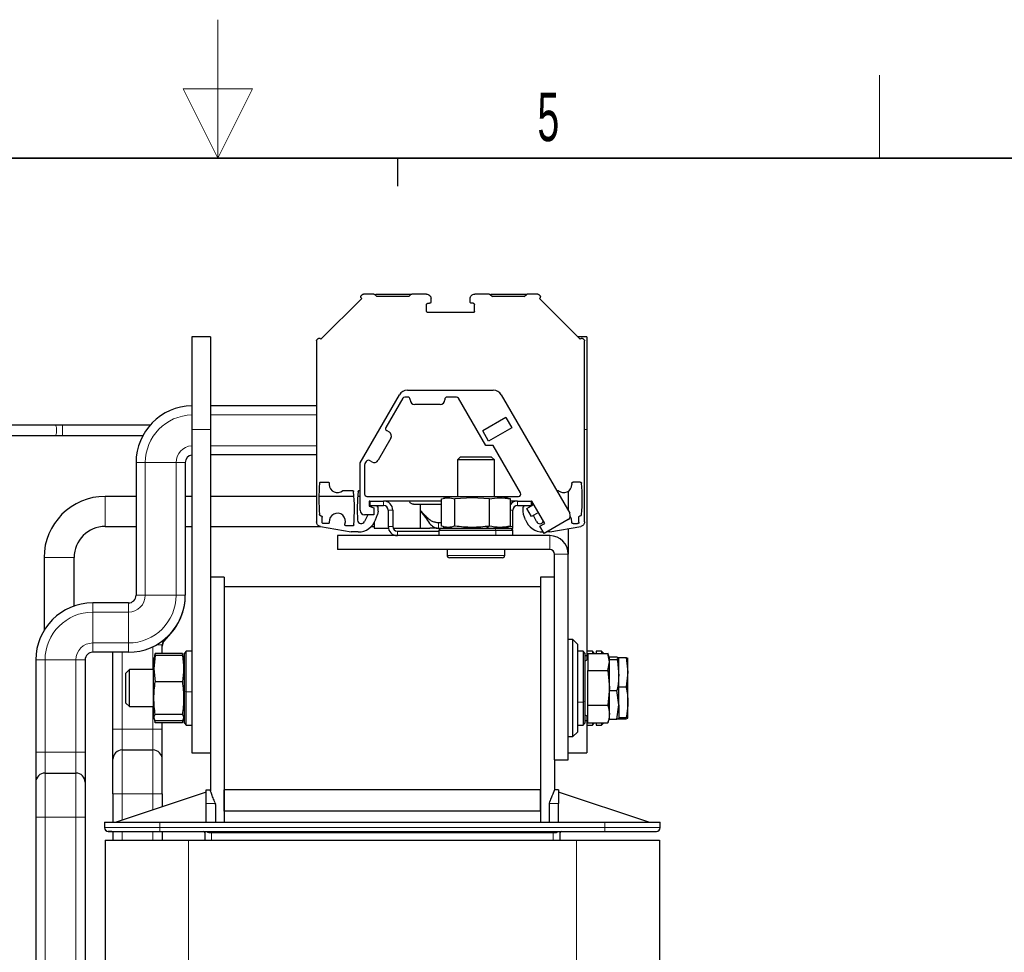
# Model space of a CAD drawing. Header units: millimetres. Extents: x 5 to 418, y 2 to 292.
# Tile 55 of 56: x 203 to 274, y 225 to 292. Entities that reach past the tile are written whole.
import ezdxf

# ---------------------------------------------------------------- set-up
doc = ezdxf.new("R2010")
doc.units = ezdxf.units.MM
doc.layers.add('SLD-0', color=7, linetype='Continuous')
doc.styles.add('SLDTEXTSTYLE0', font='TXT', dxfattribs={"width": 0.605})

msp = doc.modelspace()

# ---------------------------------------------------------------- linework, layer by layer
at = {"color": 7, "linetype": 'Continuous', "lineweight": 25}
for p, q in [((227.3854, 272.396), (224.4391, 269.4497)), ((227.3382, 272.5845), (227.4318, 272.6781)), ((227.3382, 272.4431), (227.3854, 272.396)), ((228.253, 272.7073), (227.5025, 272.7073)), ((228.3237, 272.6781), (228.4777, 272.524)), ((228.3944, 272.7073), (230.8611, 272.7073)), ((230.7777, 272.524), (228.4777, 272.524)), ((230.7777, 272.524), (230.9318, 272.6781)), ((232.0527, 272.7073), (231.0025, 272.7073)), ((232.3861, 272.1407), (232.3861, 272.374)), ((235.2027, 272.1407), (235.2027, 272.374)), ((236.5863, 272.7073), (235.5361, 272.7073)), ((236.657, 272.6781), (236.8111, 272.524)), ((236.7277, 272.7073), (239.1944, 272.7073)), ((239.1111, 272.524), (236.8111, 272.524)), ((239.1111, 272.524), (239.2651, 272.6781)), ((240.0863, 272.7073), (239.3358, 272.7073)), ((240.157, 272.6781), (240.2505, 272.5845)), ((240.2505, 272.4431), (240.2034, 272.396)), ((243.1497, 269.4497), (240.2034, 272.396)), ((232.0611, 271.474), (232.0611, 271.9407)), ((232.1611, 272.0407), (232.2861, 272.0407)), ((235.4277, 272.0407), (235.3027, 272.0407)), ((235.5277, 271.4573), (235.5277, 271.9407)), ((235.4444, 271.374), (232.1611, 271.374)), ((216.4611, 269.6073), (215.1277, 269.6073)), ((215.1277, 269.6073), (215.1277, 262.9407)), ((216.4611, 269.6073), (216.4611, 262.9407)), ((224.1277, 269.3326), (224.1277, 256.2612)), ((224.157, 269.4033), (224.2505, 269.4968)), ((224.4391, 269.4497), (224.392, 269.4968)), ((243.6277, 269.6073), (242.992, 269.6073)), ((243.1497, 269.4497), (243.1968, 269.4968)), ((243.3382, 269.4968), (243.4318, 269.4033)), ((243.4611, 256.2612), (243.4611, 269.3326)), ((243.6277, 269.6073), (243.6277, 262.9407)), ((230.6793, 265.774), (236.8783, 265.774)), ((227.2611, 260.5201), (230.1019, 265.4407)), ((230.3425, 265.1907), (229.1247, 263.0814)), ((230.7111, 265.274), (230.4868, 265.274)), ((230.8777, 265.074), (230.8777, 265.1073)), ((233.3777, 265.1073), (233.3777, 265.074)), ((234.2225, 265.274), (233.5444, 265.274)), ((236.3394, 261.774), (234.3668, 265.1907)), ((237.4556, 265.4407), (242.3934, 256.8882)), ((224.1277, 264.6523), (216.4611, 264.6523)), ((233.0444, 264.7407), (231.2111, 264.7407)), ((237.7899, 263.7951), (236.1156, 262.8284)), ((237.7899, 263.7951), (238.2149, 263.059)), ((205.2983, 263.2407), (187.6961, 263.2407)), ((205.7932, 263.2407), (205.2983, 263.2407)), ((212.1101, 263.2407), (205.7932, 263.2407)), ((215.1277, 262.9407), (215.1277, 239.6073)), ((216.4611, 262.9407), (216.4611, 252.274)), ((238.2149, 263.059), (236.5406, 262.0923)), ((243.6277, 262.9407), (243.6277, 246.9407)), ((187.6961, 262.5073), (205.2983, 262.5073)), ((205.2983, 262.5073), (205.7932, 262.5073)), ((205.7932, 262.5073), (211.6002, 262.5073)), ((229.4809, 262.2984), (228.5643, 260.7107)), ((229.1857, 262.8538), (229.3589, 262.7538)), ((236.5406, 262.0923), (236.1156, 262.8284)), ((236.8783, 261.774), (236.3394, 261.774)), ((238.8509, 258.3573), (236.8783, 261.774)), ((224.1277, 261.0957), (216.4611, 261.0957)), ((234.4944, 260.9407), (234.2944, 260.7407)), ((234.9266, 260.9407), (234.4944, 260.9407)), ((236.7611, 260.9407), (234.9266, 260.9407)), ((236.9611, 260.7407), (236.7611, 260.9407)), ((211.0994, 260.5407), (211.0994, 250.974)), ((214.6561, 260.5407), (214.6561, 250.974)), ((227.2611, 257.1073), (227.2611, 260.5201)), ((227.5944, 260.3862), (227.5944, 258.274)), ((227.7081, 260.6277), (227.6167, 260.4695)), ((228.1089, 260.5887), (227.9357, 260.6887)), ((234.2944, 260.7407), (234.2944, 258.074)), ((234.8029, 260.7407), (234.2944, 260.7407)), ((236.9611, 260.7407), (234.8029, 260.7407)), ((236.9611, 258.074), (236.9611, 260.7407)), ((224.4416, 259.1407), (224.9444, 259.1407)), ((225.0444, 259.0407), (225.0444, 258.9573)), ((242.5444, 259.0407), (242.5444, 258.9573)), ((243.1472, 259.1407), (242.6444, 259.1407)), ((211.0994, 258.1062), (208.8777, 258.1062)), ((215.1277, 258.1062), (214.6561, 258.1062)), ((224.1277, 258.1062), (216.4611, 258.1062)), ((226.8284, 258.1062), (224.2956, 258.1062)), ((226.0749, 258.5407), (226.7003, 258.5407)), ((227.2611, 258.1062), (227.0937, 258.1062)), ((227.7611, 258.1073), (234.2944, 258.1073)), ((233.6944, 258.074), (233.274, 257.9614)), ((235.3838, 258.074), (233.6944, 258.074)), ((235.3544, 258.0115), (234.1134, 257.9217)), ((236.5953, 257.9217), (235.3544, 258.0115)), ((237.5611, 258.074), (235.3838, 258.074)), ((236.9611, 258.1073), (238.7066, 258.1073)), ((237.9815, 257.9614), (237.5611, 258.074)), ((238.1096, 257.9217), (237.9774, 257.9462)), ((241.4394, 258.5407), (241.5138, 258.5407)), ((242.2944, 258.4786), (242.2944, 257.0597)), ((227.9611, 257.774), (227.9277, 257.774)), ((227.9277, 257.774), (227.9277, 257.4073)), ((227.9277, 257.4073), (228.2611, 257.286)), ((227.9611, 257.774), (227.9611, 257.4407)), ((227.9611, 257.774), (228.9611, 257.774)), ((227.9611, 257.4407), (228.9611, 257.4407)), ((228.1008, 257.3829), (228.0854, 257.35)), ((228.2611, 257.286), (228.2611, 256.774)), ((228.5611, 257.032), (228.5611, 257.2925)), ((233.1459, 257.774), (228.9611, 257.774)), ((231.1277, 257.5407), (233.1459, 257.5407)), ((231.6277, 257.0652), (231.6277, 257.5407)), ((233.1459, 255.9597), (233.1459, 257.9217)), ((234.1134, 255.9597), (234.1134, 257.9217)), ((236.5953, 255.9597), (236.5953, 257.9217)), ((238.1096, 255.9597), (238.1096, 257.9217)), ((238.6277, 257.774), (238.1096, 257.774)), ((238.6277, 257.774), (239.6277, 257.774)), ((238.6277, 257.4407), (239.6277, 257.4407)), ((239.0277, 257.032), (239.0277, 257.2925)), ((239.3117, 257.2259), (239.8111, 257.5142)), ((239.645, 256.6486), (239.3117, 257.2259)), ((239.5083, 257.3394), (239.488, 257.3829)), ((239.6611, 257.774), (239.6277, 257.774)), ((239.6277, 257.4407), (239.6277, 257.774)), ((240.5944, 256.1574), (239.6611, 257.774)), ((239.6944, 257.4469), (239.6944, 257.774)), ((224.5277, 256.2407), (224.5277, 256.6073)), ((227.8168, 256.774), (227.5921, 256.292)), ((228.2611, 256.774), (227.5944, 256.774)), ((228.3804, 256.418), (228.5208, 256.804)), ((228.5611, 257.032), (228.5208, 256.804)), ((229.2944, 257.1073), (229.2944, 255.9407)), ((229.6277, 257.1073), (229.6277, 255.9407)), ((231.6356, 257.0758), (231.6472, 257.0602)), ((238.2944, 255.9407), (238.2944, 257.1073)), ((239.0679, 256.804), (239.0277, 257.032)), ((239.2084, 256.418), (239.0679, 256.804)), ((240.1444, 256.9369), (239.645, 256.6486)), ((239.9967, 256.292), (239.7911, 256.7329)), ((243.0611, 256.2407), (243.0611, 256.6073)), ((208.8777, 255.9396), (211.0994, 255.9396)), ((214.6561, 255.9396), (215.1277, 255.9396)), ((216.4611, 255.9396), (224.385, 255.9396)), ((224.4032, 255.9329), (226.6277, 255.5407)), ((224.9475, 256.1407), (224.6277, 256.1407)), ((226.7153, 255.974), (226.27, 255.974)), ((228.0785, 255.9396), (228.2944, 255.9396)), ((228.2944, 256.229), (228.2944, 255.8073)), ((228.2944, 255.8073), (229.3079, 255.8073)), ((229.6555, 255.8073), (231.6344, 255.8073)), ((231.6344, 255.8073), (232.2944, 255.8073)), ((232.5934, 256.2612), (232.8141, 256.2251)), ((232.7527, 255.824), (232.8359, 255.824)), ((232.9225, 256.2073), (232.8134, 256.2224)), ((232.9225, 256.2073), (232.8288, 256.2073)), ((233.1459, 256.2073), (232.9225, 256.2073)), ((232.9225, 255.8073), (233.0944, 255.8073)), ((233.0944, 255.8073), (232.9611, 255.674)), ((233.0944, 255.8073), (236.9832, 255.8073)), ((233.274, 255.92), (233.6944, 255.8073)), ((236.9832, 255.8073), (238.1611, 255.8073)), ((237.5611, 255.8073), (237.9815, 255.92)), ((237.9774, 255.9351), (238.1096, 255.9597)), ((238.2944, 255.674), (238.1611, 255.8073)), ((240.2394, 255.9525), (240.5944, 256.1574)), ((240.5394, 255.4328), (240.2394, 255.9525)), ((242.2714, 256.4328), (240.5394, 255.4328)), ((240.9611, 255.5407), (243.1856, 255.9329)), ((242.6414, 256.1407), (242.9611, 256.1407)), ((240.9611, 255.274), (225.6277, 255.274)), ((225.6277, 255.274), (225.6277, 254.274)), ((227.1274, 255.5407), (226.6277, 255.5407)), ((229.9611, 255.6073), (232.9611, 255.6073)), ((232.9611, 255.674), (232.9611, 255.274)), ((232.9611, 255.674), (237.0545, 255.674)), ((237.0545, 255.674), (238.2944, 255.674)), ((238.2944, 255.274), (238.2944, 255.674)), ((240.9611, 255.5407), (240.7261, 255.5407)), ((242.2944, 255.7758), (242.2944, 253.9407)), ((204.4611, 253.6896), (204.4611, 248.4378)), ((206.6277, 250.1911), (206.6277, 253.6896)), ((240.9611, 254.274), (225.6277, 254.274)), ((233.5444, 254.274), (233.5444, 253.8473)), ((234.442, 253.6807), (233.7111, 253.6807)), ((237.5444, 253.6807), (234.442, 253.6807)), ((237.7111, 253.8473), (237.7111, 254.274)), ((241.2944, 239.1073), (241.2944, 253.9407)), ((242.2944, 239.1073), (242.2944, 253.9407)), ((217.4611, 252.274), (216.4611, 252.274)), ((216.4611, 252.274), (216.4611, 236.8574)), ((217.4611, 252.274), (217.4611, 234.6073)), ((241.2944, 252.274), (240.2944, 252.274)), ((240.2944, 252.274), (240.2944, 234.6073)), ((217.4611, 251.6073), (217.4611, 236.9407)), ((217.4611, 251.6073), (240.2944, 251.6073)), ((240.2944, 251.6073), (240.2944, 236.9407)), ((210.5444, 250.419), (207.9777, 250.419)), ((210.9636, 250.6122), (210.9357, 250.5805)), ((210.9636, 250.6122), (210.9627, 250.6106)), ((213.1252, 247.6692), (213.6273, 248.2404)), ((213.6273, 248.2404), (213.6282, 248.242)), ((212.9894, 246.7751), (212.9894, 247.3994)), ((213.1252, 247.6692), (213.1261, 247.6708)), ((242.6277, 247.774), (242.2944, 247.774)), ((242.9611, 247.4407), (242.6277, 247.774)), ((242.6277, 240.774), (242.6277, 247.774)), ((242.9611, 247.4407), (242.9611, 241.1073)), ((210.5444, 246.8623), (207.9777, 246.8623)), ((209.4327, 241.3073), (209.4327, 246.8623)), ((212.4801, 246.6296), (212.3902, 245.6757)), ((212.4801, 246.6296), (212.4185, 246.4762)), ((212.4809, 246.7791), (212.4227, 246.5617)), ((212.4576, 246.6257), (212.4801, 246.7751)), ((214.4421, 246.7751), (212.4801, 246.7751)), ((214.4421, 246.6296), (212.4801, 246.6296)), ((214.4421, 246.7751), (214.4579, 246.6695)), ((214.5036, 246.4762), (214.4421, 246.6296)), ((214.4994, 246.5617), (214.4449, 246.7653)), ((214.7277, 246.9407), (214.5944, 246.8073)), ((214.5944, 244.0212), (214.5944, 246.8073)), ((215.1277, 246.9407), (214.7277, 246.9407)), ((214.7277, 244.0079), (214.7277, 246.9407)), ((243.3611, 246.9407), (242.9611, 246.9407)), ((243.4944, 246.8073), (243.3611, 246.9407)), ((243.3611, 246.9407), (243.3611, 243.2526)), ((243.4944, 246.8073), (243.4944, 243.3036)), ((243.6277, 246.6073), (243.4944, 246.6073)), ((244.0277, 246.9407), (243.6277, 246.9407)), ((243.6277, 246.9407), (243.6277, 246.2893)), ((243.6944, 246.7758), (245.1391, 246.7758)), ((243.6944, 246.7758), (243.6944, 245.5434)), ((244.1611, 246.8073), (244.0277, 246.9407)), ((244.0277, 246.9407), (244.0277, 246.7758)), ((244.1611, 246.8073), (244.1611, 246.7758)), ((244.6944, 246.9407), (244.2944, 246.9407)), ((244.2944, 246.9407), (244.2944, 246.7758)), ((244.8277, 246.8073), (244.6944, 246.9407)), ((244.6944, 246.9407), (244.6944, 246.7758)), ((244.8277, 246.8073), (244.8277, 246.7758)), ((245.2611, 246.4407), (245.1345, 246.7883)), ((245.2611, 246.1596), (245.1391, 246.7758)), ((203.8661, 246.3073), (203.8661, 239.6407)), ((207.4227, 246.3073), (207.4227, 239.6407)), ((212.401, 246.4808), (212.3277, 246.2073)), ((212.3277, 246.2073), (212.3277, 245.5247)), ((214.5944, 246.2073), (214.5211, 246.4808)), ((243.6944, 246.3278), (243.4944, 246.2123)), ((245.1391, 245.5434), (245.2611, 246.1596)), ((245.2309, 246.5234), (245.8057, 246.5234)), ((245.2611, 246.1596), (245.2611, 246.4407)), ((245.2611, 246.3472), (245.8057, 246.3472)), ((245.2611, 244.2925), (245.2611, 246.1596)), ((245.8057, 246.5234), (245.9277, 246.4353)), ((245.9277, 246.4353), (245.8057, 246.3472)), ((245.8617, 246.483), (246.4724, 246.483)), ((245.9277, 245.2225), (245.9277, 246.4353)), ((246.4724, 246.483), (246.5944, 245.4221)), ((246.4724, 246.483), (246.5944, 246.4394)), ((246.5944, 245.4221), (246.5944, 246.4394)), ((210.6167, 245.6073), (210.3611, 245.3517)), ((210.3611, 243.1963), (210.3611, 245.3517)), ((212.3277, 245.6073), (210.6167, 245.6073)), ((210.6167, 242.9407), (210.6167, 245.6073)), ((212.3277, 245.5247), (212.3277, 242.3407)), ((212.3902, 245.6757), (212.4801, 244.7218)), ((243.6944, 245.5434), (245.1391, 245.5434)), ((243.6944, 243.0416), (243.6944, 245.5434)), ((245.1391, 245.5434), (245.2611, 244.2925)), ((245.9277, 243.0612), (245.9277, 245.2225)), ((246.5944, 245.4221), (246.4724, 244.3613)), ((246.5944, 243.2568), (246.5944, 245.4221)), ((214.4421, 244.7218), (212.4801, 244.7218)), ((214.5944, 241.7407), (214.5944, 244.0212)), ((214.7277, 241.6073), (214.7277, 244.0079)), ((245.2611, 244.2925), (245.1391, 243.0416)), ((245.2611, 242.4069), (245.2611, 244.2925)), ((245.2611, 244.0978), (245.8057, 244.0978)), ((245.9277, 243.0612), (245.8057, 244.0978)), ((245.9277, 244.3613), (246.4724, 244.3613)), ((210.3611, 243.1963), (210.6167, 242.9407)), ((243.3611, 243.2526), (243.3611, 241.6073)), ((243.4944, 243.3036), (243.4944, 241.7407)), ((243.6944, 243.0416), (245.1391, 243.0416)), ((243.6944, 241.7723), (243.6944, 243.0416)), ((245.8057, 242.0246), (245.9277, 243.0612)), ((245.9277, 243.0612), (245.9277, 242.1113)), ((246.5944, 242.1087), (246.5944, 243.2568)), ((210.6167, 242.9407), (212.3277, 242.9407)), ((212.3277, 242.3407), (212.401, 242.0672)), ((214.4421, 242.3662), (212.4801, 242.3662)), ((214.5211, 242.0672), (214.5944, 242.3407)), ((243.4944, 242.3357), (243.6944, 242.2202)), ((245.2611, 242.1073), (245.2611, 242.4069)), ((212.4227, 241.9863), (212.4809, 241.7689)), ((212.4801, 241.7729), (212.4496, 241.9945)), ((212.4749, 241.8069), (212.4801, 241.7729)), ((214.4421, 241.9185), (212.4801, 241.9185)), ((214.4421, 241.7729), (212.4801, 241.7729)), ((212.9894, 241.3073), (212.9894, 241.7729)), ((214.4725, 241.9945), (214.4421, 241.7729)), ((214.4449, 241.7828), (214.4994, 241.9863)), ((214.5944, 241.7407), (214.7277, 241.6073)), ((214.7277, 241.6073), (215.1277, 241.6073)), ((242.9611, 241.6073), (243.3611, 241.6073)), ((243.3611, 241.6073), (243.4944, 241.7407)), ((243.4944, 241.9407), (243.6277, 241.9407)), ((243.6277, 242.2587), (243.6277, 241.6073)), ((243.6277, 241.6073), (244.0277, 241.6073)), ((243.6277, 241.6073), (243.6277, 239.6073)), ((243.6944, 241.7723), (245.1391, 241.7723)), ((244.0277, 241.7723), (244.0277, 241.6073)), ((244.0277, 241.6073), (244.1611, 241.7407)), ((244.1611, 241.7723), (244.1611, 241.7407)), ((244.2944, 241.7723), (244.2944, 241.6073)), ((244.2944, 241.6073), (244.6944, 241.6073)), ((244.6944, 241.7723), (244.6944, 241.6073)), ((244.6944, 241.6073), (244.8277, 241.7407)), ((244.8277, 241.7723), (244.8277, 241.7407)), ((245.1345, 241.7597), (245.2611, 242.1073)), ((245.2309, 242.0246), (245.8057, 242.0246)), ((245.8057, 242.0246), (245.9277, 242.1127)), ((245.8617, 242.065), (246.4724, 242.065)), ((245.9277, 242.1523), (246.4724, 242.1523)), ((246.5944, 242.1087), (246.4724, 242.1523)), ((246.4724, 242.065), (246.5944, 242.1087)), ((209.4327, 239.144), (209.4327, 241.3073)), ((212.9894, 239.144), (212.9894, 241.3073)), ((242.6277, 240.774), (242.9611, 241.1073)), ((242.2944, 240.774), (242.6277, 240.774)), ((203.8661, 239.6407), (203.8661, 237.4773)), ((207.4227, 239.6407), (207.4227, 237.4773)), ((210.0994, 239.8107), (212.3227, 239.8107)), ((215.1277, 239.6073), (216.4611, 239.6073)), ((242.2944, 239.6073), (243.6277, 239.6073)), ((209.4327, 236.6407), (209.4327, 239.144)), ((212.9894, 236.6407), (212.9894, 239.144)), ((241.2944, 239.1073), (242.2944, 239.1073)), ((241.2944, 239.1073), (241.2944, 236.9407)), ((204.5327, 238.144), (206.7561, 238.144)), ((203.8661, 237.4773), (203.8661, 234.974)), ((207.4227, 237.4773), (207.4227, 234.974)), ((209.4327, 236.6407), (209.4327, 234.6073)), ((216.1611, 236.774), (209.6627, 234.6073)), ((212.9894, 236.6407), (212.9894, 235.7165)), ((216.1611, 235.9407), (216.1611, 236.9407)), ((216.1611, 236.9407), (216.4277, 236.9407)), ((217.4611, 235.4073), (217.4611, 236.9407)), ((240.2944, 236.9407), (217.4611, 236.9407)), ((240.2944, 235.4073), (240.2944, 236.9407)), ((241.5944, 236.9407), (241.2944, 236.9407)), ((241.5944, 236.9407), (241.5944, 235.9407)), ((248.0928, 234.6073), (241.5944, 236.774)), ((216.1611, 234.6073), (216.1611, 235.9407)), ((216.8039, 236.0003), (216.8215, 235.9407)), ((240.9277, 235.9598), (240.9516, 236.0836)), ((240.9277, 235.9598), (240.9277, 235.9407)), ((240.9277, 234.6073), (240.9277, 235.9407)), ((241.5944, 234.6073), (241.5944, 235.9407)), ((216.8277, 235.8765), (216.8277, 234.6073)), ((240.2944, 235.4073), (217.4611, 235.4073)), ((217.4611, 235.4073), (217.4611, 234.6073)), ((240.2944, 235.4073), (240.2944, 234.6073)), ((203.8661, 234.974), (203.8661, 198.3073)), ((207.4227, 234.974), (207.4227, 198.3073)), ((208.8277, 234.6073), (208.8277, 234.2073)), ((208.8277, 234.6073), (208.8289, 234.6073)), ((208.8289, 234.6073), (208.8289, 234.2073)), ((208.8289, 234.6073), (208.8294, 234.6073)), ((208.8294, 234.6073), (212.8277, 234.6073)), ((212.8277, 234.6073), (244.9277, 234.6073)), ((244.9277, 234.6073), (248.9261, 234.6073)), ((248.9261, 234.6073), (248.9265, 234.6073)), ((248.9265, 234.2073), (248.9265, 234.6073)), ((248.9265, 234.6073), (248.9277, 234.6073)), ((248.9277, 234.2073), (248.9277, 234.6073)), ((209.4327, 233.9407), (209.4327, 233.3073)), ((212.8277, 233.9407), (244.9277, 233.9407)), ((212.9894, 233.9407), (212.9894, 233.3073)), ((216.0611, 233.9407), (216.0611, 233.3073)), ((241.6944, 233.3073), (241.6944, 233.9407)), ((241.7014, 233.8775), (241.7044, 233.8827)), ((208.8777, 233.3073), (208.8777, 197.7523)), ((208.8777, 233.3073), (214.8777, 233.3073)), ((214.8777, 233.3073), (242.8777, 233.3073)), ((242.8777, 233.3073), (248.8777, 233.3073)), ((248.8777, 233.3073), (248.8777, 192.6407))]:
    msp.add_line(p, q, dxfattribs=at)
at = {"color": 7, "linetype": 'Continuous', "lineweight": 18}
for p, q in [((228.3944, 272.6781), (230.8611, 272.6781)), ((236.7277, 272.6781), (239.1944, 272.6781)), ((224.1277, 263.9857), (216.4611, 263.9857)), ((205.7932, 262.874), (205.7932, 263.2407)), ((215.1277, 262.9407), (216.4611, 262.9407)), ((243.4611, 262.9407), (243.6277, 262.9407)), ((205.7932, 262.5073), (205.7932, 262.874)), ((224.1277, 261.7623), (216.4611, 261.7623)), ((211.0994, 260.5407), (211.7661, 260.5407)), ((211.7661, 260.5407), (211.7661, 250.974)), ((211.7661, 260.5407), (213.9894, 260.5407)), ((213.9894, 260.5407), (213.9894, 250.974)), ((213.9894, 260.5407), (214.6561, 260.5407)), ((208.8777, 258.1062), (208.8777, 255.9396)), ((235.3838, 258.074), (235.3544, 258.0115)), ((228.9611, 257.4407), (228.9611, 257.774)), ((238.6277, 257.774), (238.6277, 257.4407)), ((229.6277, 257.1073), (229.2944, 257.1073)), ((231.6472, 257.0602), (231.6468, 257.0187)), ((238.2944, 257.1073), (238.1096, 257.1073)), ((229.2944, 255.9407), (229.6277, 255.9407)), ((232.9225, 255.8073), (232.9225, 256.2073)), ((236.3754, 255.8073), (236.5953, 255.9597)), ((236.9832, 255.8073), (237.0545, 255.674)), ((238.0072, 255.9407), (238.2944, 255.9407)), ((229.9611, 255.6073), (229.9611, 255.274)), ((237.0545, 255.274), (237.0545, 255.674)), ((240.9611, 254.274), (240.9611, 255.274)), ((204.4611, 253.6896), (206.6277, 253.6896)), ((233.5444, 253.8473), (234.3389, 253.8473)), ((234.3389, 253.8473), (237.7111, 253.8473)), ((242.2944, 253.9407), (241.2944, 253.9407)), ((211.0994, 250.974), (211.7661, 250.974)), ((211.7661, 250.974), (213.9894, 250.974)), ((213.9894, 250.974), (214.6561, 250.974)), ((207.9777, 250.419), (207.9777, 249.7523)), ((210.5444, 250.419), (210.5444, 249.7523)), ((210.9627, 250.6106), (210.9397, 250.5845)), ((210.9627, 250.6106), (210.9618, 250.6082)), ((207.9777, 249.7523), (207.9777, 247.529)), ((210.5444, 249.7523), (207.9777, 249.7523)), ((210.5444, 249.7523), (210.5444, 247.529)), ((213.6147, 248.2393), (213.6273, 248.2404)), ((207.9777, 247.529), (207.9777, 246.8623)), ((210.5444, 247.529), (207.9777, 247.529)), ((210.5444, 247.529), (210.5444, 246.8623)), ((212.3227, 245.6073), (212.3227, 247.2668)), ((212.5761, 247.3994), (212.9894, 247.3994)), ((210.0994, 241.3073), (210.0994, 246.8623)), ((214.5944, 246.0943), (214.4421, 246.6296)), ((203.8661, 246.3073), (204.5327, 246.3073)), ((204.5327, 246.3073), (204.5327, 239.6407)), ((204.5327, 246.3073), (206.7561, 246.3073)), ((206.7561, 246.3073), (206.7561, 239.6407)), ((206.7561, 246.3073), (207.4227, 246.3073)), ((212.3277, 245.5247), (212.3902, 245.6757)), ((214.5944, 244.0212), (214.7277, 244.0079)), ((215.1277, 244.0079), (214.7277, 244.0079)), ((242.9611, 243.2526), (243.3611, 243.2526)), ((243.4944, 243.3036), (243.3611, 243.2526)), ((212.3227, 241.3073), (212.3227, 242.9407)), ((209.4327, 241.3073), (210.0994, 241.3073)), ((210.0994, 239.8107), (210.0994, 241.3073)), ((210.0994, 241.3073), (212.3227, 241.3073)), ((212.3227, 239.8107), (212.3227, 241.3073)), ((212.3227, 241.3073), (212.9894, 241.3073)), ((203.8661, 239.6407), (204.5327, 239.6407)), ((204.5327, 239.6407), (204.5327, 238.144)), ((204.5327, 239.6407), (206.7561, 239.6407)), ((206.7561, 239.6407), (206.7561, 238.144)), ((206.7561, 239.6407), (207.4227, 239.6407)), ((210.0994, 236.6407), (210.0994, 239.8107)), ((212.3227, 236.6407), (212.3227, 239.8107)), ((204.5327, 238.144), (204.5327, 234.974)), ((206.7561, 238.144), (206.7561, 234.974)), ((209.4327, 236.6407), (210.0994, 236.6407)), ((210.0994, 236.6407), (210.0994, 234.753)), ((210.0994, 236.6407), (212.3227, 236.6407)), ((212.3227, 236.6407), (212.3227, 235.4942)), ((212.3227, 236.6407), (212.9894, 236.6407)), ((216.8215, 235.9407), (216.1611, 235.9407)), ((241.5944, 235.9407), (240.9277, 235.9407)), ((203.8661, 234.974), (204.5327, 234.974)), ((204.5327, 234.974), (204.5327, 198.3073)), ((204.5327, 234.974), (206.7561, 234.974)), ((206.7561, 234.974), (206.7561, 198.3073)), ((206.7561, 234.974), (207.4227, 234.974)), ((208.8294, 234.6073), (208.8294, 234.2073)), ((212.8277, 234.2073), (212.8277, 234.6073)), ((244.9277, 234.6073), (244.9277, 234.2073)), ((248.9261, 234.6073), (248.9261, 234.2073)), ((208.8289, 234.2073), (208.8277, 234.2073)), ((208.8294, 234.2073), (208.8289, 234.2073)), ((212.8277, 234.2073), (208.8294, 234.2073)), ((210.0994, 233.9407), (210.0994, 233.3073)), ((212.3227, 233.9407), (212.3227, 233.3073)), ((212.8277, 234.2073), (212.8277, 233.9407)), ((244.9277, 234.2073), (212.8277, 234.2073)), ((216.5526, 233.8407), (216.3728, 233.8407)), ((241.2029, 233.8407), (216.5526, 233.8407)), ((216.5526, 233.8407), (216.5526, 233.3073)), ((241.2029, 233.3073), (241.2029, 233.8407)), ((241.3826, 233.8407), (241.2029, 233.8407)), ((248.9261, 234.2073), (244.9277, 234.2073)), ((244.9277, 234.2073), (244.9277, 233.9407)), ((248.9265, 234.2073), (248.9261, 234.2073)), ((248.9265, 234.2073), (248.9277, 234.2073)), ((214.8777, 233.3073), (214.8777, 192.6407)), ((242.8777, 233.3073), (242.8777, 192.6407))]:
    msp.add_line(p, q, dxfattribs=at)
at = {"color": 7, "linetype": 'Continuous', "lineweight": 18, "flags": 128}
for points in [[(231.6344, 257.0312), (231.6344, 257.0318), (231.6344, 257.0324), (231.6344, 257.0331), (231.6344, 257.0337), (231.6344, 257.0343), (231.6344, 257.035), (231.6344, 257.0356), (231.6344, 257.0362)], [(216.3352, 233.9407), (216.3425, 233.9388), (216.3496, 233.9331), (216.3561, 233.9238), (216.3618, 233.9114), (216.3665, 233.8962), (216.3699, 233.879), (216.3721, 233.8602), (216.3728, 233.8407)], [(241.4203, 233.9407), (241.4129, 233.9388), (241.4059, 233.9331), (241.3994, 233.9238), (241.3937, 233.9114), (241.389, 233.8962), (241.3855, 233.879), (241.3834, 233.8602), (241.3826, 233.8407)]]:
    msp.add_lwpolyline(points, dxfattribs=at)
at = {"color": 7, "linetype": 'Continuous', "lineweight": 25, "flags": 128}
for points in [[(242.5416, 256.2504), (242.5182, 256.4802), (242.431, 256.653)], [(238.2546, 255.7138), (238.2816, 255.8106), (238.2944, 255.9407)]]:
    msp.add_lwpolyline(points, dxfattribs=at)
at = {"color": 7, "linetype": 'Continuous', "lineweight": 25}
for centre, radius, start, end in [((230.6793, 265.1073), 0.6667, 90, 150), ((236.8783, 265.1073), 0.6667, 30, 90), ((230.4868, 265.1073), 0.1667, 90, 150), ((230.7111, 265.1073), 0.1667, 0, 90), ((231.2111, 265.074), 0.3333, 180, 270), ((233.0444, 265.074), 0.3333, 270, 0), ((233.5444, 265.1073), 0.1667, 90, 180), ((234.2225, 265.1073), 0.1667, 30, 90), ((215.2111, 260.5407), 4.1117, 91.161324, 180), ((229.2691, 262.9981), 0.1667, 150, 240), ((229.1923, 262.4651), 0.3333, 330, 60), ((215.2111, 260.5407), 0.555, 98.635628, 180), ((227.7611, 260.3862), 0.1667, 150, 180), ((227.8524, 260.5444), 0.1667, 60, 150), ((228.2756, 260.8774), 0.3333, 240, 330), ((237.6277, 257.924), 13.3333, 175.159461, 184.842274), ((225.6277, 258.9573), 0.5833, 180, 310.878635), ((241.9611, 258.9573), 0.5833, 229.127716, 0), ((229.9611, 257.924), 13.3333, 355.157287, 4.840537), ((208.8777, 253.6896), 4.4167, 90, 180), ((213.5277, 257.174), 13.3333, 355.231877, 5.49264), ((240.3944, 257.174), 13.3333, 174.50736, 183.376273), ((227.7611, 258.274), 0.1667, 180, 270), ((238.7066, 258.274), 0.1667, 270, 30), ((228.9611, 257.1073), 0.6667, 0, 90), ((228.9611, 257.1073), 0.3333, 0, 90), ((238.6277, 257.1073), 0.6667, 90, 141.00586), ((238.6277, 257.1073), 0.3333, 90, 180), ((225.6277, 256.3073), 0.5833, 340.033942, 185.603315), ((227.5944, 257.1073), 0.3333, 180, 270), ((242.1047, 256.7215), 0.3333, 300, 30), ((243.1471, 256.8069), 0.1, 273.953613, 355.1479), ((208.8777, 253.6896), 2.25, 90, 180), ((227.3504, 256.4047), 0.2667, 183.41835, 334.997386), ((227.1274, 256.874), 1.3333, 270, 340), ((229.9611, 255.9407), 0.6667, 180, 270), ((229.9611, 255.9407), 0.3333, 180, 270), ((237.6277, 255.9407), 0.3333, 336.421822, 355.451387), ((240.4613, 256.874), 1.3333, 200, 270), ((240.2384, 256.4047), 0.2667, 205, 343.834037), ((240.9611, 253.9407), 1.3333, 360, 90), ((233.7111, 253.8473), 0.1667, 180, 270), ((237.5444, 253.8473), 0.1667, 270, 0), ((240.9611, 253.9407), 0.3333, 0, 90), ((210.5444, 250.974), 4.1117, 270, 0), ((210.5444, 250.974), 0.555, 270, 0), ((210.5176, 250.9717), 4.1384, 318.732599, 0.032741), ((207.9777, 246.3073), 4.1117, 90, 180), ((213.5444, 247.3994), 0.555, 130.005201, 180), ((213.5399, 247.3077), 0.5505, 138.732599, 180.032741), ((207.9777, 246.3073), 0.555, 90, 180), ((210.0994, 239.144), 0.6667, 90, 180), ((212.3227, 239.144), 0.6667, 0, 90), ((204.5327, 237.4773), 0.6667, 90, 180), ((206.7561, 237.4773), 0.6667, 0, 90), ((216.4944, 235.8765), 0.3333, 0, 11.103529), ((209.0944, 234.2073), 0.2667, 180, 270), ((209.0956, 234.2073), 0.2667, 180, 270), ((215.9611, 233.8407), 0.1, 0, 90), ((241.7944, 233.8407), 0.1, 90, 180), ((248.6599, 234.2073), 0.2667, 270, 0), ((248.6611, 234.2073), 0.2667, 270, 0)]:
    msp.add_arc(centre, radius, start, end, dxfattribs=at)
at = {"color": 7, "linetype": 'Continuous', "lineweight": 18}
for centre, radius, start, end in [((215.2111, 260.5407), 3.445, 91.3861, 180), ((204.6945, 262.9637), 0.6643, 352.244286, 24.646429), ((204.6945, 262.7844), 0.6643, 335.353571, 7.755714), ((215.2111, 260.5407), 1.2217, 93.911344, 180), ((210.5444, 250.974), 3.445, 270, 0), ((210.5444, 250.974), 1.2217, 270, 0), ((207.9777, 246.3073), 3.445, 90, 180), ((207.9777, 246.3073), 1.2217, 90, 180), ((213.1256, 247.7615), 0.0923, 233.031873, 269.70494), ((209.096, 234.2073), 0.2666, 179.988305, 269.9883), ((215.077, 233.8657), 1.4758, 359.029621, 2.91337), ((242.6784, 233.8657), 1.4758, 177.08663, 180.970379), ((248.6595, 234.2073), 0.2666, 270.0117, 0.011695)]:
    msp.add_arc(centre, radius, start, end, dxfattribs=at)
at = {"color": 7, "linetype": 'Continuous', "lineweight": 25}
for points in [[(227.3382, 272.4431), (227.33, 272.4534), (227.3136, 272.4741), (227.3066, 272.5138), (227.3136, 272.5535), (227.33, 272.5742), (227.3382, 272.5845)], [(227.4318, 272.6781), (227.4367, 272.6824), (227.4464, 272.6912), (227.464, 272.7003), (227.4828, 272.7062), (227.4959, 272.707), (227.5025, 272.7073)], [(228.253, 272.7073), (228.2595, 272.707), (228.2726, 272.7062), (228.2914, 272.7003), (228.309, 272.6912), (228.3188, 272.6824), (228.3237, 272.6781)], [(230.9318, 272.6781), (230.9367, 272.6824), (230.9464, 272.6912), (230.964, 272.7003), (230.9828, 272.7062), (230.9959, 272.707), (231.0025, 272.7073)], [(232.0527, 272.7073), (232.0964, 272.7023), (232.1838, 272.6923), (232.2939, 272.6152), (232.371, 272.5051), (232.381, 272.4177), (232.3861, 272.374)], [(232.3861, 272.1407), (232.3845, 272.1276), (232.3815, 272.1014), (232.3584, 272.0683), (232.3254, 272.0452), (232.2992, 272.0422), (232.2861, 272.0407)], [(235.2027, 272.374), (235.2077, 272.4177), (235.2177, 272.5051), (235.2948, 272.6152), (235.405, 272.6923), (235.4924, 272.7023), (235.5361, 272.7073)], [(235.3027, 272.0407), (235.2896, 272.0422), (235.2634, 272.0452), (235.2304, 272.0683), (235.2072, 272.1014), (235.2042, 272.1276), (235.2027, 272.1407)], [(236.5863, 272.7073), (236.5928, 272.707), (236.6059, 272.7062), (236.6248, 272.7003), (236.6423, 272.6912), (236.6521, 272.6824), (236.657, 272.6781)], [(239.2651, 272.6781), (239.27, 272.6824), (239.2798, 272.6912), (239.2973, 272.7003), (239.3162, 272.7062), (239.3293, 272.707), (239.3358, 272.7073)], [(240.0863, 272.7073), (240.0928, 272.707), (240.1059, 272.7062), (240.1248, 272.7003), (240.1423, 272.6912), (240.1521, 272.6824), (240.157, 272.6781)], [(240.2505, 272.5845), (240.2587, 272.5742), (240.2751, 272.5535), (240.2822, 272.5138), (240.2751, 272.4741), (240.2587, 272.4534), (240.2505, 272.4431)], [(232.0611, 271.9407), (232.0626, 271.9538), (232.0656, 271.98), (232.0887, 272.013), (232.1217, 272.0362), (232.1479, 272.0392), (232.1611, 272.0407)], [(232.1611, 271.374), (232.1479, 271.3755), (232.1217, 271.3785), (232.0887, 271.4017), (232.0656, 271.4347), (232.0626, 271.4609), (232.0611, 271.474)], [(235.4277, 272.0407), (235.4408, 272.0392), (235.467, 272.0362), (235.5001, 272.013), (235.5232, 271.98), (235.5262, 271.9538), (235.5277, 271.9407)], [(235.5277, 271.4573), (235.5265, 271.4464), (235.524, 271.4246), (235.5047, 271.397), (235.4771, 271.3778), (235.4553, 271.3753), (235.4444, 271.374)], [(224.1277, 269.3326), (224.1281, 269.3391), (224.1288, 269.3522), (224.1348, 269.3711), (224.1439, 269.3886), (224.1526, 269.3984), (224.157, 269.4033)], [(224.2505, 269.4968), (224.2609, 269.505), (224.2815, 269.5214), (224.3212, 269.5285), (224.361, 269.5214), (224.3816, 269.505), (224.392, 269.4968)], [(243.1968, 269.4968), (243.2071, 269.505), (243.2278, 269.5214), (243.2675, 269.5285), (243.3072, 269.5214), (243.3279, 269.505), (243.3382, 269.4968)], [(243.4318, 269.4033), (243.4361, 269.3984), (243.4449, 269.3886), (243.454, 269.3711), (243.4599, 269.3522), (243.4607, 269.3391), (243.4611, 269.3326)], [(224.3419, 259.0491), (224.3443, 259.0614), (224.3491, 259.0858), (224.3725, 259.1158), (224.4044, 259.1367), (224.4292, 259.1393), (224.4416, 259.1407)], [(224.9444, 259.1407), (224.9575, 259.1392), (224.9837, 259.1362), (225.0168, 259.113), (225.0399, 259.08), (225.0429, 259.0538), (225.0444, 259.0407)], [(242.5444, 259.0407), (242.5459, 259.0538), (242.5489, 259.08), (242.572, 259.113), (242.6051, 259.1362), (242.6313, 259.1392), (242.6444, 259.1407)], [(243.1472, 259.1407), (243.1596, 259.1393), (243.1844, 259.1367), (243.2163, 259.1158), (243.2397, 259.0858), (243.2444, 259.0614), (243.2468, 259.0491)], [(226.0095, 258.5163), (226.0193, 258.5233), (226.0389, 258.5373), (226.0629, 258.5396), (226.0749, 258.5407)], [(226.7003, 258.5407), (226.7126, 258.5394), (226.7372, 258.5367), (226.7689, 258.5162), (226.7924, 258.4866), (226.7973, 258.4624), (226.7998, 258.4503)], [(227.1223, 258.4503), (227.1248, 258.4624), (227.1298, 258.4866), (227.1532, 258.5162), (227.1849, 258.5367), (227.2095, 258.5394), (227.2218, 258.5407)], [(241.5138, 258.5407), (241.5259, 258.5396), (241.5499, 258.5373), (241.5695, 258.5233), (241.5793, 258.5162)], [(228.4869, 257.3891), (228.4972, 257.3853), (228.5178, 257.3776), (228.5417, 257.3543), (228.5579, 257.3253), (228.56, 257.3034), (228.5611, 257.2925)], [(231.1277, 257.5407), (231.0974, 257.5431), (231.0367, 257.5479), (230.9529, 257.5859), (230.8804, 257.6428), (230.8481, 257.6944), (230.832, 257.7202)], [(239.0277, 257.2925), (239.0288, 257.3034), (239.0308, 257.3253), (239.0471, 257.3543), (239.071, 257.3776), (239.0916, 257.3853), (239.1018, 257.3891)], [(224.4347, 256.7071), (224.423, 256.7091), (224.3995, 256.7132), (224.3701, 256.7343), (224.3486, 256.7635), (224.3442, 256.7868), (224.342, 256.7985)], [(224.4347, 256.7071), (224.4471, 256.7049), (224.4719, 256.7004), (224.5024, 256.677), (224.5236, 256.6449), (224.5263, 256.6199), (224.5277, 256.6073)], [(231.6344, 255.8073), (231.6344, 255.8252), (231.6344, 255.8609), (231.6344, 256.1378), (231.6344, 256.5381), (231.6344, 256.8668), (231.6344, 257.0312)], [(243.0611, 256.6073), (243.0624, 256.6199), (243.0652, 256.6449), (243.0863, 256.677), (243.1169, 256.7004), (243.1416, 256.7049), (243.154, 256.7071)], [(224.4032, 255.9329), (224.3656, 255.9436), (224.2905, 255.9648), (224.201, 256.043), (224.1395, 256.1447), (224.1317, 256.2224), (224.1277, 256.2612)], [(224.6277, 256.1407), (224.6146, 256.1422), (224.5884, 256.1452), (224.5554, 256.1683), (224.5322, 256.2014), (224.5292, 256.2276), (224.5277, 256.2407)], [(225.0472, 256.2504), (225.0474, 256.2434), (225.0479, 256.2295), (225.0432, 256.209), (225.0346, 256.1899), (225.0222, 256.1729), (225.0065, 256.159), (224.9883, 256.1486), (224.9684, 256.1419), (224.9544, 256.1411), (224.9475, 256.1407)], [(226.27, 255.974), (226.262, 255.9746), (226.246, 255.9757), (226.2234, 255.9845), (226.2034, 255.9981), (226.1873, 256.0161), (226.1759, 256.0374), (226.17, 256.0608), (226.1694, 256.085), (226.1738, 256.1005), (226.176, 256.1082)], [(226.8149, 256.0657), (226.8125, 256.0534), (226.8078, 256.0289), (226.7844, 255.9989), (226.7525, 255.9781), (226.7277, 255.9754), (226.7153, 255.974)], [(242.6414, 256.1407), (242.6345, 256.1411), (242.6205, 256.1419), (242.6005, 256.1485), (242.5823, 256.1589), (242.5666, 256.1729), (242.5542, 256.1898), (242.5456, 256.209), (242.5408, 256.2295), (242.5413, 256.2434), (242.5416, 256.2504)], [(243.0611, 256.2407), (243.0595, 256.2276), (243.0565, 256.2014), (243.0334, 256.1683), (243.0004, 256.1452), (242.9742, 256.1422), (242.9611, 256.1407)], [(243.4611, 256.2612), (243.4571, 256.2224), (243.4492, 256.1447), (243.3877, 256.043), (243.2982, 255.9648), (243.2231, 255.9436), (243.1856, 255.9329)]]:
    msp.add_open_spline(points, degree=3, dxfattribs=at)
at = {"color": 7, "linetype": 'Continuous', "lineweight": 18}
for points in [[(228.3944, 272.7073), (228.3944, 272.707), (228.3944, 272.7062), (228.3944, 272.7003), (228.3944, 272.6912), (228.3944, 272.6824), (228.3944, 272.6781)], [(230.8611, 272.7073), (230.8611, 272.707), (230.8611, 272.7062), (230.8611, 272.7003), (230.8611, 272.6912), (230.8611, 272.6824), (230.8611, 272.6781)], [(236.7277, 272.7073), (236.7277, 272.707), (236.7277, 272.7062), (236.7277, 272.7003), (236.7277, 272.6912), (236.7277, 272.6824), (236.7277, 272.6781)], [(239.1944, 272.7073), (239.1944, 272.707), (239.1944, 272.7062), (239.1944, 272.7003), (239.1944, 272.6912), (239.1944, 272.6824), (239.1944, 272.6781)]]:
    msp.add_open_spline(points, degree=3, dxfattribs=at)
at = {"color": 7, "linetype": 'Continuous', "lineweight": 25}
for points, knots in [([(230.8611, 272.7073), (230.8826, 272.7073), (230.9127, 272.7073), (230.9475, 272.7073), (230.9673, 272.7073), (230.9834, 272.7073), (230.999, 272.7073), (231.0011, 272.7073), (231.0025, 272.7073)], [0, 0, 0, 0, 0.2823256, 0.3956386, 0.5177702, 0.6311071, 0.7404354, 1, 1, 1, 1]), ([(239.1944, 272.7073), (239.2159, 272.7073), (239.246, 272.7073), (239.2808, 272.7073), (239.3006, 272.7073), (239.3168, 272.7073), (239.3324, 272.7073), (239.3344, 272.7073), (239.3358, 272.7073)], [0, 0, 0, 0, 0.2823256, 0.3956386, 0.5177702, 0.6311071, 0.7404354, 1, 1, 1, 1]), ([(233.1459, 257.9217), (233.3071, 257.9666), (233.6296, 258.0564), (233.9522, 257.9666), (234.1134, 257.9217)], [0, 0, 0, 0, 0.4999949, 1, 1, 1, 1]), ([(236.5953, 257.9217), (236.8477, 257.9666), (237.3524, 258.0564), (237.8572, 257.9666), (238.1096, 257.9217)], [0, 0, 0, 0, 0.4999949, 1, 1, 1, 1]), ([(231.6344, 257.0362), (231.6325, 257.0407), (231.6286, 257.05), (231.628, 257.06), (231.6277, 257.0652)], [0, 0, 0, 0, 0.4871548, 1, 1, 1, 1]), ([(231.6468, 257.0187), (231.643, 257.0231), (231.6383, 257.0285), (231.6351, 257.0349), (231.6344, 257.0362)], [0, 0, 0, 0, 0.7947731, 1, 1, 1, 1]), ([(231.6468, 257.0187), (231.7607, 256.877), (231.9954, 256.585), (232.2449, 256.1918), (232.5367, 255.8785), (232.7974, 255.8304), (232.9225, 255.8073)], [0, 0, 0, 0, 0.2823554, 0.5818484, 0.7994192, 1, 1, 1, 1]), ([(232.6979, 256.2383), (232.6712, 256.2414), (232.5327, 256.2575), (232.3614, 256.364), (232.1387, 256.533), (231.9286, 256.7627), (231.7377, 256.9645), (231.6472, 257.0602)], [0, 0, 0, 0, 0.0514722, 0.2678818, 0.4989996, 0.7624551, 1, 1, 1, 1]), ([(232.8282, 255.8073), (232.6858, 255.8073), (232.3651, 255.8073), (232.3197, 255.8073), (232.2944, 255.8073)], [0, 0, 0, 0, 0.443874, 1, 1, 1, 1]), ([(232.7793, 255.8073), (232.7855, 255.8079), (232.7973, 255.809), (232.8085, 255.8139), (232.8139, 255.8163)], [0, 0, 0, 0, 0.5248893, 1, 1, 1, 1]), ([(234.1134, 255.9597), (233.9522, 255.9148), (233.6296, 255.825), (233.3071, 255.9148), (233.1459, 255.9597)], [0, 0, 0, 0, 0.4999949, 1, 1, 1, 1]), ([(236.5953, 255.9597), (236.1809, 255.9147), (235.3536, 255.825), (234.5263, 255.9148), (234.1134, 255.9597)], [0, 0, 0, 0, 0.5008729, 1, 1, 1, 1]), ([(238.1096, 255.9597), (237.8572, 255.9148), (237.3524, 255.825), (236.8477, 255.9148), (236.5953, 255.9597)], [0, 0, 0, 0, 0.4999949, 1, 1, 1, 1]), ([(214.4421, 246.6296), (214.487, 246.311), (214.5768, 245.6751), (214.4869, 245.0392), (214.4421, 244.7218)], [0, 0, 0, 0, 0.5008729, 1, 1, 1, 1]), ([(245.8057, 246.3472), (245.8081, 246.3355), (245.8828, 245.9648), (245.9056, 245.5877), (245.9277, 245.2225)], [0, 0, 0, 0, 0.031485, 1, 1, 1, 1]), ([(245.9277, 245.2225), (245.914, 244.9377), (245.8959, 244.5604), (245.8235, 244.1889), (245.8057, 244.0978)], [0, 0, 0, 0, 0.7546767, 1, 1, 1, 1]), ([(212.4801, 242.3662), (212.4351, 242.7588), (212.3453, 243.544), (212.4351, 244.3292), (212.4801, 244.7218)], [0, 0, 0, 0, 0.4999949, 1, 1, 1, 1]), ([(214.4421, 244.7218), (214.487, 244.3292), (214.5768, 243.544), (214.487, 242.7588), (214.4421, 242.3662)], [0, 0, 0, 0, 0.4999949, 1, 1, 1, 1]), ([(246.4724, 244.3613), (246.4747, 244.3498), (246.5494, 243.9858), (246.5723, 243.6154), (246.5944, 243.2568)], [0, 0, 0, 0, 0.03148504, 1, 1, 1, 1]), ([(245.1391, 243.0416), (245.1414, 243.035), (245.2161, 242.8258), (245.2389, 242.613), (245.2611, 242.4069)], [0, 0, 0, 0, 0.03148504, 1, 1, 1, 1]), ([(246.5944, 243.2568), (246.5807, 242.9771), (246.5626, 242.6066), (246.4902, 242.2418), (246.4724, 242.1523)], [0, 0, 0, 0, 0.7546767, 1, 1, 1, 1]), ([(212.4801, 241.9185), (212.4351, 241.9931), (212.3453, 242.1423), (212.4351, 242.2916), (212.4801, 242.3662)], [0, 0, 0, 0, 0.4999949, 1, 1, 1, 1]), ([(214.4421, 242.3662), (214.487, 242.2916), (214.5768, 242.1423), (214.487, 241.9931), (214.4421, 241.9185)], [0, 0, 0, 0, 0.4999949, 1, 1, 1, 1]), ([(245.2611, 242.4069), (245.2474, 242.2462), (245.2293, 242.0333), (245.1568, 241.8237), (245.1391, 241.7723)], [0, 0, 0, 0, 0.75467667, 1, 1, 1, 1]), ([(216.8039, 236.0003), (216.756, 236.1201), (216.6575, 236.3662), (216.5508, 236.6329), (216.4869, 236.7929), (216.4405, 236.9087), (216.4327, 236.9281), (216.4277, 236.9407)], [0, 0, 0, 0, 0.2487671, 0.5111512, 0.642795, 0.7675023, 1, 1, 1, 1]), ([(241.2944, 236.9407), (241.2897, 236.9289), (241.2799, 236.9044), (241.2016, 236.7087), (241.0879, 236.4244), (240.9963, 236.1955), (240.9516, 236.0836)], [0, 0, 0, 0, 0.2342384, 0.488675, 0.7499922, 1, 1, 1, 1]), ([(209.3517, 233.9407), (209.3456, 233.9407), (209.2961, 233.9407), (209.2253, 233.9407), (209.1216, 233.9407), (209.1051, 233.9407), (209.0944, 233.9407)], [0, 0, 0, 0, 0.0353604, 0.2865693, 0.5380478, 1, 1, 1, 1]), ([(209.3517, 233.9407), (209.3456, 233.9407), (209.2961, 233.9407), (209.2253, 233.9407), (209.1216, 233.9407), (209.1051, 233.9407), (209.0944, 233.9407)], [0, 0, 0, 0, 0.0353604, 0.2865693, 0.5380478, 1, 1, 1, 1]), ([(209.3517, 233.9407), (209.3456, 233.9407), (209.2961, 233.9407), (209.2253, 233.9407), (209.1216, 233.9407), (209.1051, 233.9407), (209.0944, 233.9407)], [0, 0, 0, 0, 0.0353604, 0.2865693, 0.5380478, 1, 1, 1, 1]), ([(209.3517, 233.9407), (209.3456, 233.9407), (209.2961, 233.9407), (209.2253, 233.9407), (209.1216, 233.9407), (209.1051, 233.9407), (209.0944, 233.9407)], [0, 0, 0, 0, 0.0353604, 0.2865693, 0.5380478, 1, 1, 1, 1]), ([(209.0959, 233.9407), (209.114, 233.9407), (209.1514, 233.9407), (209.3716, 233.9407), (209.7228, 233.9407), (210.2082, 233.9407), (210.7989, 233.9407), (211.458, 233.9407), (212.1423, 233.9407), (212.6036, 233.9407), (212.8277, 233.9407)], [0, 0, 0, 0, 0.1168235, 0.2403839, 0.3688824, 0.5, 0.6311176, 0.7596161, 0.8831765, 1, 1, 1, 1]), ([(244.9277, 233.9407), (245.1519, 233.9407), (245.6131, 233.9407), (246.2975, 233.9407), (246.9565, 233.9407), (247.5473, 233.9407), (248.0327, 233.9407), (248.3838, 233.9407), (248.6041, 233.9407), (248.6414, 233.9407), (248.6595, 233.9407)], [0, 0, 0, 0, 0.1168235, 0.2403839, 0.3688824, 0.5, 0.6311176, 0.7596161, 0.8831765, 1, 1, 1, 1])]:
    msp.add_open_spline(points, degree=3, knots=knots, dxfattribs=at)
at = {"color": 7, "linetype": 'Continuous', "lineweight": 18}
for points, knots in [([(216.3728, 233.8407), (216.3528, 233.8424), (216.3111, 233.846), (216.2428, 233.876), (216.2101, 233.9158), (216.1896, 233.9407)], [0, 0, 0, 0, 0.2579637, 0.5367937, 1, 1, 1, 1]), ([(241.5657, 233.9407), (241.5454, 233.9158), (241.5126, 233.876), (241.4444, 233.846), (241.4027, 233.8424), (241.3826, 233.8407)], [0, 0, 0, 0, 0.46229731, 0.74162003, 1, 1, 1, 1])]:
    msp.add_open_spline(points, degree=3, knots=knots, dxfattribs=at)
at = {"layer": 'SLD-0', "color": 7, "linetype": 'Continuous', "lineweight": 18}
for p, q in [((217, 292.5), (217, 282.5)), ((219.5, 287.5), (214.5, 287.5)), ((214.5, 287.5), (217, 282.5)), ((217, 282.5), (219.5, 287.5))]:
    msp.add_line(p, q, dxfattribs=at)
at = {"layer": 'SLD-0', "lineweight": 18}
msp.add_line((264.75, 282.5), (264.75, 288.5), dxfattribs=at)
at = {"layer": 'SLD-0', "lineweight": 35}
msp.add_line((408, 282.5), (26, 282.5), dxfattribs=at)
at = {"layer": 'SLD-0'}
msp.add_line((230, 280.5), (230, 282.5), dxfattribs=at)
msp.add_line((230, 280.5), (230, 282.5), dxfattribs=at)

# ---------------------------------------------------------------- texts
at = {"layer": 'SLD-0', "insert": (240.8527, 287.243), "char_height": 3.5, "attachment_point": 2, "style": 'SLDTEXTSTYLE0'}
msp.add_mtext('5', dxfattribs=at)

doc.saveas('drawing.dxf')
